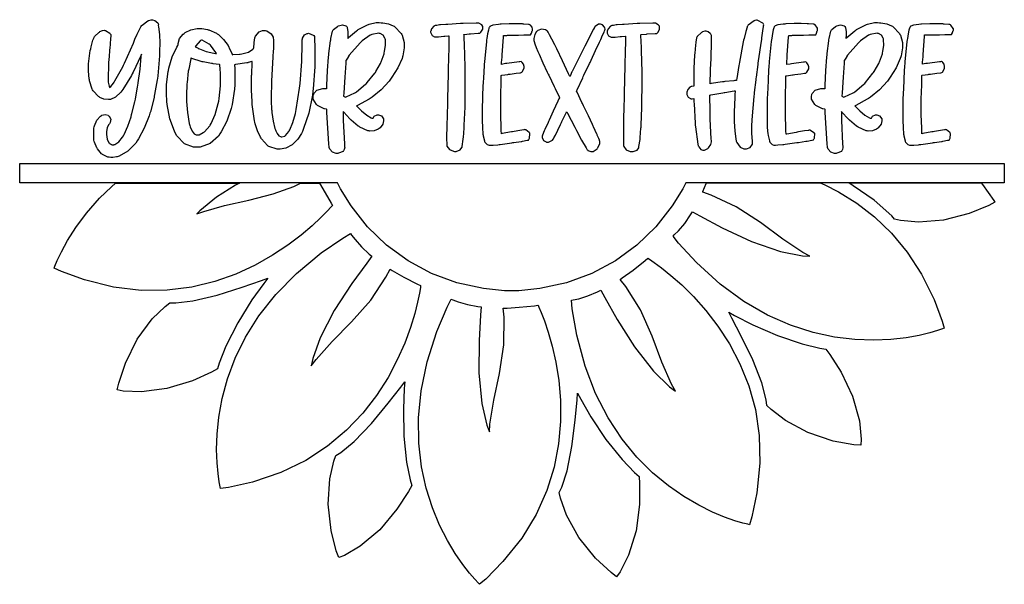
# Model space of a CAD drawing. Extents: x 1.39 to 6.1, y 0.32 to 5.09.
# Tile 1 of 2: x 1.39 to 6.1, y 0.32 to 3.02. Entities that reach past the tile are written whole.
import ezdxf

# ---------------------------------------------------------------- set-up
doc = ezdxf.new("R2010")
doc.units = 0
doc.layers.get('0').update_dxf_attribs({"linetype": 'CONTINUOUS'})

msp = doc.modelspace()

# ---------------------------------------------------------------- linework, layer by layer
at = {"color": 250}
for points in [[(2.05524, 2.99203), (2.05653, 2.98606), (2.06082, 2.94971), (2.0625, 2.90804), (2.0625, 2.8941), (2.0625, 2.8915), (2.06168, 2.88476), (2.06147, 2.88368), (2.06147, 2.8475), (2.05285, 2.75168), (2.05106, 2.73888), (2.04997, 2.73215), (2.03776, 2.66157), (2.03646, 2.65451), (2.03515, 2.64751), (2.01768, 2.57975), (2.01563, 2.57324), (2.01172, 2.56049), (1.98839, 2.50157), (1.96039, 2.44933), (1.95415, 2.43994), (1.94764, 2.42979), (1.91054, 2.39063), (1.86768, 2.36649), (1.85835, 2.36388), (1.85596, 2.36339), (1.83822, 2.36079), (1.83231, 2.36079), (1.82889, 2.36079), (1.82004, 2.3616), (1.81874, 2.36182), (1.81771, 2.36182), (1.81456, 2.36262), (1.78851, 2.37463), (1.78646, 2.37642), (1.78407, 2.37825), (1.76406, 2.40169), (1.76247, 2.40451), (1.76118, 2.4069), (1.74972, 2.43474), (1.74897, 2.43782), (1.74767, 2.44358), (1.74767, 2.50092), (1.74897, 2.50663), (1.75028, 2.51264), (1.76144, 2.53851), (1.77886, 2.55871), (1.78331, 2.56179), (1.78618, 2.56364), (1.80126, 2.56717), (1.81532, 2.56287), (1.81771, 2.56076), (1.82081, 2.55871), (1.82861, 2.54449), (1.82601, 2.52772), (1.82394, 2.52431), (1.82292, 2.52225), (1.82086, 2.52013), (1.81847, 2.51833), (1.81054, 2.5039), (1.80729, 2.48406), (1.80729, 2.47743), (1.80729, 2.47017), (1.81065, 2.44829), (1.81928, 2.4311), (1.82189, 2.4285), (1.82264, 2.428), (1.83122, 2.42275), (1.83231, 2.42219), (1.83306, 2.42199), (1.84244, 2.42199), (1.84375, 2.42219), (1.84765, 2.42301), (1.86692, 2.4349), (1.88514, 2.45763), (1.88857, 2.46386), (1.89219, 2.47065), (1.90944, 2.50987), (1.92524, 2.55583), (1.92811, 2.56597), (1.92964, 2.57118), (1.94347, 2.62771), (1.94476, 2.63368), (1.94607, 2.63971), (1.95649, 2.69883), (1.95731, 2.70454), (1.95964, 2.71838), (1.96886, 2.78342), (1.97444, 2.84332), (1.97499, 2.85449), (1.97185, 2.84694), (1.93539, 2.76882), (1.93126, 2.76074), (1.92736, 2.75319), (1.88536, 2.68554), (1.88124, 2.67953), (1.87625, 2.67279), (1.85157, 2.64893), (1.82682, 2.63813), (1.82189, 2.63786), (1.81689, 2.63764), (1.79465, 2.64019), (1.77599, 2.648), (1.77289, 2.65033), (1.76975, 2.65246), (1.74371, 2.68033), (1.74164, 2.68371), (1.73981, 2.68733), (1.72678, 2.72797), (1.72601, 2.73264), (1.72521, 2.73682), (1.7219, 2.77354), (1.7219, 2.78575), (1.7219, 2.80946), (1.73047, 2.87299), (1.73232, 2.88053), (1.73465, 2.89046), (1.74294, 2.9216), (1.74815, 2.93549), (1.74897, 2.93679), (1.75103, 2.93892), (1.75233, 2.94049), (1.77138, 2.95871), (1.77399, 2.96078), (1.77658, 2.96289), (1.78851, 2.96847), (1.79844, 2.96935), (1.80003, 2.96907), (1.80236, 2.96886), (1.82314, 2.95481), (1.82497, 2.95242), (1.82813, 2.94933), (1.82813, 2.94515), (1.82813, 2.94157), (1.82769, 2.93083), (1.82574, 2.90424), (1.82497, 2.89615), (1.82443, 2.89019), (1.81847, 2.82617), (1.81771, 2.81913), (1.81717, 2.81104), (1.81538, 2.73449), (1.81565, 2.72743), (1.81614, 2.72119), (1.82004, 2.70247), (1.82292, 2.69775), (1.82292, 2.69618), (1.82292, 2.69618), (1.82835, 2.70008), (1.84119, 2.7156), (1.84478, 2.72119), (1.84842, 2.72694), (1.8859, 2.7946), (1.8896, 2.8024), (1.89426, 2.81207), (1.93674, 2.90847), (1.94065, 2.91808), (1.94417, 2.92638), (1.95524, 2.95117), (1.96533, 2.97265), (1.97194, 2.98535), (1.97499, 2.9905), (1.97601, 2.99203), (1.97781, 2.99442), (2.00493, 3.01443), (2.00836, 3.01594), (2.01014, 3.01676), (2.02126, 3.02013), (2.02501, 3.02013), (2.02854, 3.02013), (2.03928, 3.01693), (2.05285, 3.00478), (2.05524, 3.00032), (2.05626, 2.99826), (2.05524, 2.99203)], [(4.91982, 3.01704), (4.91872, 3.01704), (4.91639, 3.01704), (4.91015, 3.01622), (4.9094, 3.01594), (4.90625, 3.01519), (4.87761, 2.99442), (4.875, 2.991), (4.87397, 2.98888), (4.87294, 2.98682), (4.87185, 2.98421), (4.86561, 2.96317), (4.85726, 2.93056), (4.85519, 2.92219), (4.85335, 2.9139), (4.83513, 2.81754), (4.83333, 2.80658), (4.83225, 2.80063), (4.82264, 2.73813), (4.82189, 2.73161), (4.82189, 2.73113), (4.82189, 2.72993), (4.82189, 2.72949), (4.8195, 2.72949), (4.81326, 2.72874), (4.8125, 2.72846), (4.8086, 2.72825), (4.76508, 2.72379), (4.76042, 2.72325), (4.75493, 2.7225), (4.70025, 2.71468), (4.69476, 2.71386), (4.69504, 2.71935), (4.69661, 2.77251), (4.69689, 2.77746), (4.6971, 2.78293), (4.69971, 2.83317), (4.69997, 2.83783), (4.70025, 2.84489), (4.70182, 2.90403), (4.7021, 2.90869), (4.7021, 2.92014), (4.7021, 2.92453), (4.70156, 2.93772), (4.70107, 2.94331), (4.70107, 2.94515), (4.69997, 2.94824), (4.69792, 2.95139), (4.69581, 2.95426), (4.68511, 2.96251), (4.67671, 2.96496), (4.67393, 2.96496), (4.66976, 2.96496), (4.65881, 2.96158), (4.65728, 2.96078), (4.65625, 2.96078), (4.65338, 2.95925), (4.63331, 2.93994), (4.63226, 2.93782), (4.63124, 2.93576), (4.63043, 2.93294), (4.62668, 2.91194), (4.62343, 2.88108), (4.62294, 2.87326), (4.62213, 2.866), (4.61914, 2.82443), (4.61774, 2.78142), (4.61774, 2.76704), (4.61746, 2.76183), (4.61664, 2.71653), (4.61664, 2.70139), (4.61561, 2.70117), (4.60732, 2.70036), (4.60732, 2.70036), (4.60417, 2.70036), (4.60101, 2.69824), (4.59842, 2.69672), (4.58865, 2.68614), (4.58356, 2.67301), (4.58333, 2.67014), (4.58333, 2.66596), (4.58333, 2.66162), (4.58968, 2.64854), (4.60075, 2.64231), (4.60314, 2.64204), (4.60732, 2.64204), (4.60992, 2.64204), (4.61664, 2.64285), (4.61774, 2.64307), (4.61774, 2.62744), (4.61794, 2.61811), (4.62315, 2.52507), (4.62397, 2.51594), (4.62472, 2.50683), (4.63699, 2.42432), (4.63857, 2.41699), (4.6396, 2.41493), (4.64111, 2.41103), (4.65088, 2.39958), (4.66015, 2.3954), (4.66146, 2.39513), (4.66351, 2.39513), (4.66846, 2.39513), (4.68147, 2.40196), (4.68332, 2.40349), (4.68696, 2.40662), (4.69764, 2.42236), (4.70107, 2.43479), (4.70107, 2.43892), (4.70107, 2.43994), (4.69997, 2.45063), (4.69476, 2.54422), (4.69476, 2.57536), (4.69476, 2.59619), (4.69374, 2.64307), (4.69374, 2.65869), (4.69917, 2.65978), (4.75543, 2.67014), (4.76144, 2.67117), (4.76611, 2.67199), (4.81039, 2.67904), (4.81456, 2.67953), (4.81429, 2.67774), (4.81353, 2.66189), (4.81353, 2.65657), (4.81272, 2.648), (4.80935, 2.57867), (4.80935, 2.55556), (4.80935, 2.54096), (4.80963, 2.53162), (4.81261, 2.48747), (4.81819, 2.44803), (4.81976, 2.44097), (4.81976, 2.43892), (4.82238, 2.43192), (4.83892, 2.41054), (4.85699, 2.40272), (4.8604, 2.40246), (4.86458, 2.40246), (4.86897, 2.40218), (4.88667, 2.40881), (4.89708, 2.42432), (4.89789, 2.4285), (4.89789, 2.43261), (4.89708, 2.43864), (4.89492, 2.47538), (4.89529, 2.5204), (4.89583, 2.53054), (4.89632, 2.54124), (4.90597, 2.65321), (4.90728, 2.66493), (4.90776, 2.67122), (4.91482, 2.73292), (4.91564, 2.73888), (4.91639, 2.74517), (4.92421, 2.80583), (4.92503, 2.81179), (4.92654, 2.82275), (4.94038, 2.91732), (4.94168, 2.92535), (4.94299, 2.93371), (4.94792, 2.96625), (4.95079, 2.98731), (4.95107, 2.9899), (4.9521, 2.99621), (4.94894, 3.00142), (4.94683, 3.00353), (4.92264, 3.01676), (4.91982, 3.01704)], [(2.80414, 2.80556), (2.80387, 2.79438), (2.79611, 2.68842), (2.79482, 2.6785), (2.79243, 2.6595), (2.77522, 2.57319), (2.75076, 2.49881), (2.74479, 2.48579), (2.74029, 2.47607), (2.72293, 2.44874), (2.69646, 2.42199), (2.66553, 2.40582), (2.639, 2.40033), (2.63021, 2.40033), (2.62918, 2.40033), (2.62472, 2.40061), (2.58464, 2.4126), (2.58128, 2.41493), (2.57785, 2.41732), (2.54921, 2.44954), (2.54688, 2.45344), (2.54372, 2.45844), (2.53033, 2.48757), (2.51947, 2.52197), (2.51768, 2.52951), (2.51611, 2.53683), (2.50493, 2.61496), (2.50418, 2.62326), (2.5039, 2.62847), (2.50125, 2.6824), (2.50103, 2.68782), (2.50103, 2.70557), (2.50103, 2.71729), (2.50179, 2.74854), (2.50206, 2.75244), (2.50233, 2.75846), (2.50493, 2.81472), (2.50521, 2.82015), (2.50364, 2.81967), (2.48617, 2.81446), (2.48438, 2.81392), (2.47917, 2.81287), (2.42524, 2.80507), (2.41982, 2.80453), (2.42003, 2.80274), (2.42188, 2.78771), (2.42188, 2.78267), (2.42236, 2.77539), (2.42133, 2.70167), (2.42085, 2.69413), (2.42031, 2.68685), (2.40881, 2.61469), (2.40728, 2.60764), (2.40414, 2.59463), (2.38368, 2.535), (2.3565, 2.48264), (2.34999, 2.47325), (2.34293, 2.46338), (2.30296, 2.42785), (2.25624, 2.41054), (2.24582, 2.40972), (2.23753, 2.40972), (2.22347, 2.40972), (2.18138, 2.42617), (2.14453, 2.46446), (2.13857, 2.47538), (2.13282, 2.48606), (2.11062, 2.54606), (2.09793, 2.61393), (2.0969, 2.62847), (2.09663, 2.63217), (2.09478, 2.66303), (2.09478, 2.67329), (2.09478, 2.70344), (2.09526, 2.70975), (2.10308, 2.77149), (2.10417, 2.77746), (2.1065, 2.7889), (2.12224, 2.84164), (2.14378, 2.88867), (2.14899, 2.89725), (2.15104, 2.90033), (2.15076, 2.90554), (2.15767, 2.92979), (2.17443, 2.9509), (2.17914, 2.95454), (2.18408, 2.95817), (2.21132, 2.97108), (2.24219, 2.97721), (2.24897, 2.97743), (2.25418, 2.97743), (2.26406, 2.97743), (2.29031, 2.97304), (2.29372, 2.97222), (2.29736, 2.97146), (2.3341, 2.95481), (2.33751, 2.95242), (2.34293, 2.94879), (2.36794, 2.92572), (2.38986, 2.89594), (2.39378, 2.88889), (2.39529, 2.88607), (2.40831, 2.85585), (2.4094, 2.85243), (2.41249, 2.85271), (2.4445, 2.85531), (2.44792, 2.85558), (2.45546, 2.85661), (2.48671, 2.86546), (2.50857, 2.87853), (2.51144, 2.88163), (2.51193, 2.88683), (2.51639, 2.92671), (2.51665, 2.92953), (2.51768, 2.93371), (2.52078, 2.94075), (2.53851, 2.96143), (2.55414, 2.96804), (2.55935, 2.96804), (2.56874, 2.96804), (2.57497, 2.96653), (2.59554, 2.95269), (2.60465, 2.93576), (2.60519, 2.93261), (2.60568, 2.9311), (2.6065, 2.92567), (2.60704, 2.91206), (2.60633, 2.88872), (2.60476, 2.86149), (2.60417, 2.85243), (2.60335, 2.84201), (2.59711, 2.72564), (2.5969, 2.71283), (2.59663, 2.70742), (2.59581, 2.66233), (2.59581, 2.64725), (2.59581, 2.63163), (2.59765, 2.58968), (2.59793, 2.58475), (2.59868, 2.57563), (2.60439, 2.53461), (2.61322, 2.49935), (2.61561, 2.49306), (2.61719, 2.48833), (2.62397, 2.47472), (2.63254, 2.46468), (2.63992, 2.46056), (2.64356, 2.45975), (2.64481, 2.45975), (2.64632, 2.45947), (2.66092, 2.46283), (2.66249, 2.46386), (2.66401, 2.46517), (2.68072, 2.48525), (2.68229, 2.48785), (2.68539, 2.4936), (2.69943, 2.52838), (2.71143, 2.57096), (2.71354, 2.58057), (2.7156, 2.5905), (2.73122, 2.69303), (2.73232, 2.70344), (2.73361, 2.71442), (2.74137, 2.82042), (2.74164, 2.83057), (2.74214, 2.8405), (2.74349, 2.88357), (2.74376, 2.91336), (2.74376, 2.92329), (2.74376, 2.92535), (2.74479, 2.9274), (2.7461, 2.9324), (2.75569, 2.94764), (2.76742, 2.95404), (2.76981, 2.95454), (2.77083, 2.95454), (2.77365, 2.95481), (2.7971, 2.94596), (2.79893, 2.94413), (2.80311, 2.93994), (2.80311, 2.93371), (2.80333, 2.92876), (2.80414, 2.88792), (2.80414, 2.87429), (2.80442, 2.86908), (2.80414, 2.82146), (2.80414, 2.80556)], [(3.21978, 2.94933), (3.22185, 2.94569), (3.23232, 2.91092), (3.23232, 2.89931), (3.23232, 2.88525), (3.22526, 2.84776), (3.22396, 2.84304), (3.22136, 2.83447), (3.20156, 2.79025), (3.17339, 2.7449), (3.16667, 2.73579), (3.15961, 2.72667), (3.12121, 2.68517), (3.07807, 2.64936), (3.06874, 2.64307), (3.06353, 2.63943), (3.00857, 2.61003), (3.00315, 2.60764), (3.00493, 2.60613), (3.02132, 2.59044), (3.02289, 2.58886), (3.0281, 2.58365), (3.05231, 2.56326), (3.0734, 2.55063), (3.0771, 2.54932), (3.07758, 2.5491), (3.08111, 2.54829), (3.08231, 2.54829), (3.08279, 2.54958), (3.08876, 2.55821), (3.10206, 2.56472), (3.10622, 2.56494), (3.10883, 2.56521), (3.1225, 2.56028), (3.13254, 2.54492), (3.13336, 2.53993), (3.13336, 2.5389), (3.13357, 2.53629), (3.12978, 2.52067), (3.1161, 2.50299), (3.11143, 2.49929), (3.10781, 2.49669), (3.08826, 2.48893), (3.06765, 2.48736), (3.06353, 2.48785), (3.0625, 2.48785), (3.05832, 2.48893), (3.01926, 2.50608), (3.01563, 2.50868), (3.01221, 2.51129), (2.97835, 2.53999), (2.97499, 2.54308), (2.97185, 2.54622), (2.94243, 2.57747), (2.93956, 2.58057), (2.93956, 2.53842), (2.94558, 2.42589), (2.94689, 2.41178), (2.9471, 2.40918), (2.94532, 2.39903), (2.9414, 2.39204), (2.94065, 2.39094), (2.93935, 2.38943), (2.91743, 2.38081), (2.91461, 2.38053), (2.91249, 2.38053), (2.90668, 2.38053), (2.88932, 2.38667), (2.87576, 2.40061), (2.87397, 2.40451), (2.87294, 2.40657), (2.87294, 2.40972), (2.87136, 2.42535), (2.86171, 2.57644), (2.86143, 2.59099), (2.8604, 2.59125), (2.84999, 2.59386), (2.84896, 2.59407), (2.84526, 2.59538), (2.81771, 2.60921), (2.81565, 2.61079), (2.81222, 2.61367), (2.79585, 2.63965), (2.79585, 2.64828), (2.79585, 2.65196), (2.79839, 2.66157), (2.79893, 2.66288), (2.79893, 2.6639), (2.80024, 2.66704), (2.8144, 2.68213), (2.84185, 2.69097), (2.85101, 2.69097), (2.85363, 2.69097), (2.86062, 2.69021), (2.86143, 2.68994), (2.86171, 2.70557), (2.86458, 2.77735), (2.86951, 2.84022), (2.87082, 2.8514), (2.87158, 2.85846), (2.87939, 2.91938), (2.88021, 2.92432), (2.88097, 2.92931), (2.88954, 2.96571), (2.89063, 2.96804), (2.89268, 2.97119), (2.89372, 2.9725), (2.912, 2.98736), (2.91461, 2.98888), (2.91797, 2.99126), (2.93604, 2.99593), (2.95258, 2.99126), (2.95518, 2.98888), (2.95731, 2.98682), (2.95833, 2.98367), (2.9591, 2.98215), (2.96251, 2.96224), (2.96251, 2.95557), (2.96251, 2.9509), (2.96169, 2.93864), (2.96149, 2.93679), (2.96149, 2.93528), (2.96149, 2.93175), (2.96149, 2.93056), (2.96485, 2.93425), (3.0039, 2.96729), (3.00836, 2.97017), (3.01226, 2.97304), (3.05572, 2.99571), (3.06044, 2.99724), (3.06435, 2.99881), (3.0981, 3.00663), (3.10938, 3.00663), (3.11274, 3.00663), (3.12164, 3.00581), (3.12294, 3.00553), (3.1289, 3.00504), (3.15619, 3), (3.17942, 2.99126), (3.18332, 2.98888), (3.18722, 2.98606), (3.21767, 2.95324), (3.21978, 2.94933)], [(3.60835, 2.98579), (3.60807, 2.98708), (3.6026, 2.99582), (3.58876, 3.00299), (3.58436, 3.00347), (3.58231, 3.00347), (3.57656, 3.00325), (3.51406, 3.00168), (3.50726, 3.00142), (3.50049, 3.00114), (3.43983, 2.99778), (3.43435, 2.99724), (3.43147, 2.99701), (3.40543, 2.99539), (3.4031, 2.99511), (3.40099, 2.9949), (3.38775, 2.99306), (3.38336, 2.99306), (3.38021, 2.99306), (3.37706, 2.991), (3.37343, 2.98893), (3.36262, 2.97706), (3.35856, 2.96571), (3.35835, 2.96386), (3.35835, 2.95975), (3.35856, 2.95665), (3.36496, 2.9445), (3.37706, 2.9381), (3.38021, 2.93782), (3.38542, 2.93782), (3.39529, 2.93782), (3.42057, 2.94049), (3.42503, 2.94097), (3.42654, 2.94125), (3.44401, 2.94282), (3.44586, 2.94303), (3.44558, 2.93967), (3.44476, 2.90707), (3.44476, 2.89615), (3.4445, 2.88758), (3.44189, 2.78526), (3.44168, 2.77328), (3.4414, 2.76133), (3.43875, 2.64225), (3.43853, 2.63053), (3.43826, 2.6186), (3.43565, 2.51107), (3.43544, 2.50142), (3.43517, 2.49778), (3.43435, 2.47081), (3.43435, 2.46181), (3.43435, 2.45167), (3.43517, 2.42356), (3.43544, 2.42117), (3.43544, 2.41911), (3.43647, 2.41471), (3.44775, 2.39828), (3.4669, 2.39019), (3.4719, 2.38992), (3.47396, 2.38992), (3.48036, 2.38992), (3.49972, 2.39714), (3.50782, 2.40793), (3.50836, 2.40972), (3.50836, 2.41075), (3.50885, 2.41363), (3.51406, 2.44829), (3.5146, 2.45242), (3.51508, 2.4566), (3.5185, 2.50168), (3.51878, 2.50663), (3.51926, 2.51574), (3.52289, 2.60107), (3.52289, 2.6295), (3.52317, 2.63683), (3.52399, 2.69624), (3.52399, 2.71599), (3.52399, 2.76074), (3.52371, 2.77171), (3.52132, 2.87169), (3.52083, 2.88053), (3.52056, 2.88786), (3.51796, 2.94515), (3.51768, 2.94933), (3.52001, 2.9496), (3.54269, 2.95221), (3.54482, 2.95242), (3.54872, 2.95269), (3.58589, 2.95535), (3.58957, 2.95557), (3.59375, 2.95557), (3.5969, 2.95865), (3.59868, 2.95996), (3.60732, 2.97461), (3.60732, 2.97949), (3.60781, 2.97976), (3.60835, 2.98432), (3.60835, 2.98579)], [(3.83333, 2.99511), (3.83018, 2.99724), (3.8271, 2.99724), (3.82601, 2.9975), (3.80339, 2.99908), (3.80003, 2.99929), (3.79688, 2.99957), (3.76796, 3.00032), (3.75836, 3.00032), (3.74897, 3.00032), (3.73438, 3.00032), (3.69532, 2.99854), (3.69065, 2.99826), (3.68257, 2.99778), (3.65647, 2.99425), (3.64399, 2.98915), (3.64268, 2.98785), (3.64063, 2.98682), (3.6396, 2.98469), (3.63883, 2.98351), (3.63715, 2.97965), (3.63433, 2.97006), (3.63075, 2.95236), (3.62711, 2.93056), (3.62603, 2.92329), (3.62494, 2.91521), (3.61535, 2.81858), (3.61458, 2.80761), (3.61404, 2.80165), (3.61062, 2.73996), (3.6104, 2.73367), (3.60986, 2.72715), (3.6065, 2.66288), (3.60622, 2.65657), (3.60596, 2.64903), (3.60519, 2.59065), (3.60519, 2.57118), (3.60519, 2.54932), (3.60519, 2.53788), (3.60607, 2.50347), (3.60856, 2.47222), (3.60938, 2.46701), (3.60986, 2.46419), (3.61583, 2.43994), (3.61664, 2.43782), (3.61822, 2.43371), (3.62864, 2.42225), (3.63758, 2.41911), (3.64063, 2.41911), (3.64475, 2.41911), (3.65712, 2.41992), (3.67969, 2.42171), (3.68544, 2.42219), (3.69086, 2.42301), (3.74658, 2.43083), (3.75206, 2.43158), (3.75597, 2.43213), (3.79058, 2.43733), (3.79372, 2.43782), (3.79682, 2.43838), (3.81928, 2.44282), (3.82086, 2.44303), (3.8271, 2.44413), (3.83018, 2.45036), (3.83149, 2.45247), (3.83306, 2.47433), (3.83231, 2.4764), (3.83128, 2.47846), (3.83018, 2.48031), (3.81429, 2.49257), (3.8125, 2.49306), (3.80935, 2.49408), (3.80626, 2.49306), (3.80387, 2.49257), (3.7851, 2.48958), (3.757, 2.48497), (3.75, 2.48367), (3.74479, 2.48292), (3.70053, 2.4751), (3.69689, 2.47428), (3.69689, 2.47428), (3.69586, 2.4899), (3.69586, 2.49511), (3.69558, 2.50114), (3.69374, 2.56619), (3.69374, 2.58783), (3.69374, 2.65451), (3.69396, 2.66026), (3.69558, 2.72119), (3.69586, 2.72743), (3.69586, 2.73394), (3.69586, 2.74858), (3.69586, 2.75347), (3.69846, 2.75401), (3.72706, 2.75819), (3.73019, 2.75868), (3.73801, 2.75976), (3.76779, 2.76351), (3.78564, 2.76574), (3.78749, 2.76594), (3.79167, 2.76704), (3.79482, 2.7691), (3.79633, 2.7704), (3.80524, 2.78743), (3.80524, 2.79308), (3.80524, 2.79514), (3.80496, 2.79671), (3.80231, 2.80647), (3.7966, 2.81569), (3.79482, 2.817), (3.79064, 2.82015), (3.78543, 2.81913), (3.78097, 2.81862), (3.7226, 2.81082), (3.7156, 2.80974), (3.69792, 2.80556), (3.69792, 2.81494), (3.69971, 2.83996), (3.69997, 2.84304), (3.70047, 2.85194), (3.70649, 2.93713), (3.70731, 2.94515), (3.71094, 2.94515), (3.71913, 2.94515), (3.7219, 2.94515), (3.72553, 2.94542), (3.75792, 2.94618), (3.76878, 2.94618), (3.7781, 2.94618), (3.80365, 2.947), (3.80626, 2.94721), (3.83649, 2.94721), (3.8406, 2.95557), (3.84088, 2.95611), (3.84424, 2.96653), (3.84478, 2.96804), (3.84478, 2.97428), (3.845, 2.97538), (3.84369, 2.98394), (3.83615, 2.9936), (3.83333, 2.99511)], [(4.16769, 2.99929), (4.1614, 2.99929), (4.14447, 2.98708), (4.14268, 2.98469), (4.14165, 2.98264), (4.13775, 2.97538), (4.095, 2.89279), (4.0906, 2.88368), (4.08615, 2.87457), (4.0401, 2.78162), (4.03543, 2.77225), (4.03435, 2.77018), (4.02501, 2.75037), (4.02399, 2.74826), (4.01768, 2.76156), (3.98856, 2.82394), (3.96149, 2.88053), (3.95628, 2.89094), (3.95193, 2.89979), (3.93858, 2.92617), (3.92692, 2.94803), (3.91976, 2.96012), (3.91667, 2.96468), (3.91564, 2.96599), (3.91461, 2.96804), (3.91249, 2.96907), (3.90831, 2.97146), (3.88813, 2.97526), (3.87056, 2.9681), (3.86774, 2.96496), (3.86535, 2.96289), (3.85678, 2.94879), (3.85232, 2.93056), (3.85211, 2.92638), (3.85211, 2.92219), (3.85232, 2.92068), (3.85357, 2.91585), (3.85715, 2.90494), (3.86367, 2.88753), (3.87131, 2.86822), (3.87397, 2.86182), (3.87706, 2.85454), (3.8954, 2.81429), (3.91639, 2.76938), (3.92085, 2.75971), (3.92344, 2.7545), (3.94949, 2.6996), (3.9521, 2.69413), (3.95389, 2.69021), (3.97287, 2.65115), (3.97499, 2.64725), (3.97472, 2.64675), (3.97211, 2.6415), (3.9719, 2.64094), (3.9669, 2.63032), (3.9445, 2.58176), (3.92524, 2.53999), (3.92188, 2.53267), (3.92003, 2.52875), (3.9044, 2.49388), (3.9031, 2.491), (3.90181, 2.48813), (3.89318, 2.46756), (3.89268, 2.46599), (3.89165, 2.46386), (3.89165, 2.46078), (3.89165, 2.456), (3.89854, 2.44151), (3.9101, 2.435), (3.91249, 2.43474), (3.91564, 2.43474), (3.92188, 2.43474), (3.93853, 2.44254), (3.94065, 2.44413), (3.94476, 2.44824), (3.94553, 2.44954), (3.94814, 2.45437), (3.95481, 2.46729), (3.96631, 2.49078), (3.97987, 2.51904), (3.98438, 2.52849), (3.98617, 2.53267), (4.007, 2.57514), (4.00939, 2.57954), (4.01303, 2.57275), (4.04764, 2.50581), (4.05106, 2.49929), (4.05626, 2.48915), (4.08046, 2.44396), (4.10151, 2.40662), (4.10519, 2.40033), (4.10732, 2.39725), (4.10938, 2.39513), (4.11068, 2.3941), (4.12375, 2.38889), (4.12815, 2.38889), (4.13514, 2.38889), (4.15414, 2.40192), (4.15625, 2.40451), (4.15804, 2.4069), (4.16769, 2.42703), (4.16769, 2.43371), (4.16769, 2.43761), (4.1651, 2.44803), (4.16461, 2.44933), (4.16351, 2.45036), (4.16297, 2.45117), (4.15522, 2.46783), (4.15419, 2.47017), (4.15289, 2.47304), (4.13721, 2.50683), (4.13542, 2.51074), (4.132, 2.51807), (4.11257, 2.5599), (4.08957, 2.60846), (4.08436, 2.61908), (4.08197, 2.62408), (4.0586, 2.67356), (4.05626, 2.6785), (4.05886, 2.68425), (4.08594, 2.74257), (4.08854, 2.74826), (4.09136, 2.75401), (4.11822, 2.81054), (4.12082, 2.81597), (4.12549, 2.82617), (4.14714, 2.87267), (4.16558, 2.91237), (4.16872, 2.91911), (4.17182, 2.92563), (4.18093, 2.94526), (4.18761, 2.96029), (4.19054, 2.96744), (4.1914, 2.96967), (4.19168, 2.97017), (4.19374, 2.97538), (4.19168, 2.98058), (4.19011, 2.98475), (4.17969, 2.99621), (4.17068, 2.99929), (4.16769, 2.99929)], [(4.42914, 3.00347), (4.42708, 3.00347), (4.42133, 3.00325), (4.35883, 3.00168), (4.35211, 3.00142), (4.34532, 3.00114), (4.28461, 2.99778), (4.27919, 2.99724), (4.27632, 2.99701), (4.25028, 2.99539), (4.24794, 2.99511), (4.24582, 2.9949), (4.23253, 2.99306), (4.22814, 2.99306), (4.22499, 2.99306), (4.2219, 2.991), (4.21847, 2.98893), (4.20779, 2.97706), (4.20335, 2.96571), (4.20313, 2.96386), (4.20313, 2.95865), (4.20335, 2.95557), (4.20975, 2.94347), (4.22185, 2.93707), (4.22499, 2.93679), (4.23019, 2.93679), (4.24007, 2.93679), (4.26535, 2.93946), (4.26981, 2.93994), (4.27132, 2.94021), (4.28879, 2.94179), (4.29064, 2.942), (4.29036, 2.93864), (4.28961, 2.90603), (4.28961, 2.89513), (4.28933, 2.88656), (4.28668, 2.78424), (4.28646, 2.77225), (4.28618, 2.76025), (4.28358, 2.64122), (4.28331, 2.6295), (4.28304, 2.61757), (4.28125, 2.52968), (4.28125, 2.50032), (4.28097, 2.49669), (4.28022, 2.46978), (4.28022, 2.46078), (4.28022, 2.45063), (4.28097, 2.42253), (4.28125, 2.42014), (4.28125, 2.41808), (4.28228, 2.41368), (4.29362, 2.39725), (4.31272, 2.38917), (4.31771, 2.38889), (4.31976, 2.38889), (4.32617, 2.38889), (4.34554, 2.39606), (4.35363, 2.4069), (4.35417, 2.40869), (4.35417, 2.40972), (4.35465, 2.4126), (4.35986, 2.44726), (4.3604, 2.45139), (4.36089, 2.45557), (4.36431, 2.5006), (4.36458, 2.50553), (4.36507, 2.51465), (4.36876, 2.60004), (4.36876, 2.62847), (4.36897, 2.63579), (4.36979, 2.69521), (4.36979, 2.71496), (4.36979, 2.75971), (4.36951, 2.77067), (4.36714, 2.87067), (4.36664, 2.8795), (4.36638, 2.88683), (4.36376, 2.94413), (4.36356, 2.94824), (4.36589, 2.94851), (4.38851, 2.95117), (4.39063, 2.95139), (4.39453, 2.95167), (4.43175, 2.95426), (4.43544, 2.95454), (4.43956, 2.95454), (4.44271, 2.95763), (4.4445, 2.95893), (4.45313, 2.97358), (4.45313, 2.97846), (4.45313, 2.97846), (4.45231, 2.98606), (4.4521, 2.98682), (4.4521, 2.98904), (4.44726, 2.99556), (4.43354, 3.00299), (4.42914, 3.00347)], [(5.19271, 2.4764), (5.19162, 2.47825), (5.17572, 2.4905), (5.17393, 2.491), (5.17085, 2.49203), (5.16769, 2.491), (5.16531, 2.4905), (5.1466, 2.48747), (5.11843, 2.48292), (5.11143, 2.48161), (5.10622, 2.48085), (5.06196, 2.47304), (5.05832, 2.47222), (5.05832, 2.47222), (5.05729, 2.48785), (5.05729, 2.49306), (5.05701, 2.49908), (5.05524, 2.56413), (5.05524, 2.58578), (5.05524, 2.65246), (5.05544, 2.65821), (5.05701, 2.71912), (5.05729, 2.72538), (5.05729, 2.73188), (5.05729, 2.74653), (5.05729, 2.75142), (5.0599, 2.75196), (5.08854, 2.75612), (5.09169, 2.75663), (5.0995, 2.75765), (5.12929, 2.76144), (5.14714, 2.76367), (5.14899, 2.76389), (5.1531, 2.76492), (5.15625, 2.76704), (5.15776, 2.76833), (5.16667, 2.78532), (5.16667, 2.79096), (5.16667, 2.79308), (5.16639, 2.79465), (5.16379, 2.80442), (5.15804, 2.81364), (5.15625, 2.81494), (5.15207, 2.81803), (5.14686, 2.817), (5.14242, 2.81651), (5.0841, 2.80871), (5.0771, 2.80761), (5.06147, 2.80556), (5.06147, 2.81494), (5.06326, 2.83996), (5.06353, 2.84304), (5.06401, 2.85194), (5.07004, 2.93713), (5.07086, 2.94515), (5.07449, 2.94515), (5.08263, 2.94515), (5.08539, 2.94515), (5.08903, 2.94542), (5.12142, 2.94618), (5.13226, 2.94618), (5.14165, 2.94618), (5.16721, 2.947), (5.16982, 2.94721), (5.19997, 2.94721), (5.20415, 2.95557), (5.20437, 2.95611), (5.20779, 2.96625), (5.20833, 2.96804), (5.20833, 2.97428), (5.20833, 2.97976), (5.19792, 2.9949), (5.19586, 2.99621), (5.19271, 2.99826), (5.18956, 2.99826), (5.18853, 2.99854), (5.16585, 3.00011), (5.16249, 3.00032), (5.15935, 3.0006), (5.13043, 3.00142), (5.12082, 3.00142), (5.11143, 3.00142), (5.09685, 3.00142), (5.05778, 2.99957), (5.05311, 2.99929), (5.04503, 2.99881), (5.01899, 2.99528), (5.00651, 2.99018), (5.00521, 2.98888), (5.00315, 2.98785), (5.00206, 2.98579), (5.00136, 2.9846), (4.99962, 2.98074), (4.99685, 2.97108), (4.99328, 2.95344), (4.98964, 2.93164), (4.98856, 2.92432), (4.98747, 2.91629), (4.97786, 2.81967), (4.97711, 2.80871), (4.97657, 2.80274), (4.97314, 2.741), (4.97293, 2.73469), (4.97239, 2.72819), (4.96897, 2.6639), (4.96875, 2.65767), (4.96847, 2.65013), (4.96772, 2.59169), (4.96772, 2.57221), (4.96772, 2.55035), (4.96772, 2.5389), (4.96858, 2.50456), (4.97108, 2.47325), (4.9719, 2.46804), (4.97239, 2.46522), (4.97835, 2.44075), (4.97917, 2.43892), (4.98068, 2.43474), (4.9911, 2.42329), (5.00011, 2.42014), (5.00315, 2.42014), (5.00726, 2.42014), (5.01964, 2.42096), (5.04215, 2.42279), (5.0479, 2.42329), (5.05333, 2.4241), (5.1091, 2.43186), (5.11458, 2.43261), (5.11849, 2.43317), (5.1531, 2.43842), (5.15625, 2.43892), (5.15935, 2.43946), (5.18175, 2.44385), (5.18332, 2.44413), (5.18956, 2.44515), (5.19271, 2.45139), (5.19401, 2.4535), (5.19553, 2.47538), (5.19476, 2.47743), (5.19271, 2.4764)], [(5.60314, 2.94933), (5.60519, 2.94596), (5.61561, 2.91097), (5.61561, 2.89931), (5.61561, 2.88525), (5.60861, 2.84776), (5.60732, 2.84304), (5.60471, 2.83447), (5.5849, 2.79025), (5.55675, 2.7449), (5.55003, 2.73579), (5.54297, 2.72667), (5.50456, 2.68517), (5.46143, 2.64936), (5.4521, 2.64307), (5.44689, 2.63943), (5.39187, 2.61003), (5.38644, 2.60764), (5.38824, 2.60613), (5.40468, 2.59044), (5.40625, 2.58886), (5.41146, 2.58365), (5.43565, 2.56326), (5.45676, 2.55063), (5.46039, 2.54932), (5.46089, 2.5491), (5.46442, 2.54829), (5.4656, 2.54829), (5.4661, 2.54958), (5.47211, 2.55821), (5.4854, 2.56472), (5.48958, 2.56494), (5.49219, 2.56521), (5.50586, 2.56028), (5.51585, 2.54492), (5.51665, 2.53993), (5.51665, 2.5389), (5.51687, 2.53629), (5.51313, 2.52067), (5.49946, 2.50299), (5.49479, 2.49929), (5.4911, 2.49669), (5.47157, 2.48893), (5.45101, 2.48736), (5.44689, 2.48785), (5.44586, 2.48785), (5.44168, 2.48893), (5.40261, 2.50608), (5.39899, 2.50868), (5.39556, 2.51129), (5.36171, 2.53999), (5.35835, 2.54308), (5.35519, 2.54622), (5.32574, 2.57747), (5.32292, 2.58057), (5.32292, 2.53842), (5.32889, 2.42589), (5.33018, 2.41178), (5.33046, 2.40918), (5.32861, 2.39903), (5.32471, 2.39204), (5.32394, 2.39094), (5.32264, 2.38943), (5.30072, 2.38081), (5.2979, 2.38053), (5.29585, 2.38053), (5.29004, 2.38053), (5.27263, 2.38667), (5.25906, 2.40061), (5.25726, 2.40451), (5.25624, 2.40657), (5.25624, 2.40972), (5.25467, 2.42535), (5.24501, 2.57644), (5.24479, 2.59099), (5.24371, 2.59125), (5.23335, 2.59386), (5.23232, 2.59407), (5.22863, 2.59538), (5.20101, 2.60921), (5.19894, 2.61079), (5.19553, 2.61367), (5.17914, 2.63965), (5.17914, 2.64828), (5.17914, 2.65196), (5.18175, 2.66157), (5.18229, 2.66288), (5.18229, 2.6639), (5.1836, 2.66704), (5.19775, 2.68213), (5.22521, 2.69097), (5.23438, 2.69097), (5.23699, 2.69097), (5.24397, 2.69021), (5.24479, 2.68994), (5.24501, 2.70557), (5.24789, 2.77735), (5.25288, 2.84022), (5.25418, 2.8514), (5.25493, 2.85846), (5.26275, 2.91938), (5.26357, 2.92432), (5.26432, 2.92931), (5.27289, 2.96571), (5.27399, 2.96804), (5.27604, 2.97119), (5.27707, 2.9725), (5.29531, 2.98736), (5.2979, 2.98888), (5.30126, 2.99126), (5.31939, 2.99593), (5.33594, 2.99126), (5.33854, 2.98888), (5.3406, 2.98682), (5.34169, 2.98367), (5.34244, 2.98215), (5.34581, 2.96224), (5.34581, 2.95557), (5.34581, 2.9509), (5.345, 2.93864), (5.34478, 2.93679), (5.34478, 2.93528), (5.34478, 2.93175), (5.34478, 2.93056), (5.34814, 2.93425), (5.38721, 2.96729), (5.39165, 2.97017), (5.39556, 2.97304), (5.43901, 2.99571), (5.44374, 2.99724), (5.44738, 2.99881), (5.48139, 3.00663), (5.49274, 3.00663), (5.4961, 3.00663), (5.50493, 3.00581), (5.50624, 3.00553), (5.51221, 3.00504), (5.53956, 3), (5.56278, 2.99126), (5.56668, 2.98888), (5.57058, 2.98606), (5.60101, 2.95324), (5.60314, 2.94933)], [(5.84478, 2.99511), (5.84169, 2.99724), (5.83854, 2.99724), (5.83746, 2.9975), (5.81483, 2.99908), (5.81147, 2.99929), (5.80832, 2.99957), (5.7794, 3.00032), (5.76981, 3.00032), (5.76042, 3.00032), (5.74582, 3.00032), (5.70676, 2.99854), (5.7021, 2.99826), (5.69401, 2.99778), (5.66797, 2.99425), (5.65549, 2.98915), (5.65419, 2.98785), (5.65207, 2.98682), (5.65104, 2.98469), (5.65028, 2.98351), (5.6486, 2.97965), (5.64578, 2.97006), (5.64219, 2.95236), (5.63857, 2.93056), (5.63747, 2.92329), (5.63644, 2.91521), (5.62679, 2.81858), (5.62603, 2.80761), (5.62549, 2.80165), (5.62213, 2.73996), (5.62185, 2.73367), (5.62131, 2.72715), (5.61794, 2.66288), (5.61774, 2.65657), (5.61746, 2.64903), (5.61664, 2.59065), (5.61664, 2.57118), (5.61664, 2.54932), (5.61664, 2.53788), (5.61757, 2.50347), (5.62001, 2.47222), (5.62082, 2.46701), (5.62131, 2.46419), (5.62733, 2.43967), (5.62815, 2.43782), (5.62967, 2.43371), (5.64008, 2.42225), (5.64903, 2.41911), (5.65207, 2.41911), (5.65619, 2.41911), (5.66862, 2.41992), (5.69114, 2.42171), (5.69689, 2.42219), (5.70231, 2.42301), (5.75808, 2.43083), (5.76357, 2.43158), (5.76747, 2.43213), (5.80208, 2.43733), (5.80524, 2.43782), (5.80832, 2.43838), (5.83074, 2.44282), (5.83231, 2.44303), (5.83854, 2.44413), (5.84169, 2.45036), (5.84299, 2.45247), (5.84451, 2.47433), (5.84375, 2.4764), (5.84272, 2.47846), (5.84164, 2.48031), (5.82574, 2.49257), (5.82394, 2.49306), (5.82086, 2.49408), (5.81771, 2.49306), (5.81532, 2.49257), (5.7966, 2.48958), (5.76844, 2.48497), (5.76144, 2.48367), (5.75624, 2.48292), (5.71197, 2.4751), (5.70833, 2.47428), (5.70833, 2.47428), (5.70731, 2.4899), (5.70731, 2.49511), (5.70703, 2.50114), (5.70518, 2.56619), (5.70518, 2.58783), (5.70518, 2.65451), (5.70546, 2.66026), (5.70703, 2.72119), (5.70731, 2.72743), (5.70731, 2.73394), (5.70731, 2.74858), (5.70731, 2.75347), (5.7099, 2.75401), (5.7385, 2.75819), (5.74164, 2.75868), (5.74946, 2.75976), (5.77924, 2.76351), (5.7971, 2.76574), (5.79893, 2.76594), (5.80311, 2.76704), (5.80626, 2.7691), (5.80778, 2.7704), (5.81668, 2.78743), (5.81668, 2.79308), (5.81668, 2.79514), (5.8164, 2.79671), (5.81381, 2.80647), (5.80806, 2.81569), (5.80626, 2.817), (5.80208, 2.82015), (5.79688, 2.81913), (5.79243, 2.81862), (5.7341, 2.81082), (5.72711, 2.80974), (5.71149, 2.80761), (5.71149, 2.817), (5.71326, 2.84207), (5.71354, 2.84517), (5.71403, 2.854), (5.72, 2.93918), (5.72081, 2.94721), (5.72444, 2.94721), (5.73264, 2.94721), (5.7354, 2.94721), (5.73904, 2.94749), (5.77143, 2.94824), (5.78228, 2.94824), (5.79161, 2.94824), (5.81717, 2.94906), (5.81976, 2.94933), (5.84999, 2.94933), (5.85417, 2.95763), (5.85439, 2.95817), (5.85781, 2.96838), (5.85835, 2.97017), (5.85835, 2.9764), (5.85807, 2.97797), (5.84685, 2.99382), (5.84478, 2.99511)], [(2.30311, 2.90033), (2.29969, 2.90349), (2.26585, 2.92171), (2.26247, 2.92219), (2.26221, 2.92199), (2.25776, 2.92042), (2.25726, 2.92014), (2.25515, 2.91938), (2.23438, 2.89513), (2.23232, 2.89094), (2.23335, 2.89019), (2.24556, 2.88346), (2.24685, 2.88265), (2.25256, 2.87983), (2.28489, 2.86794), (2.32135, 2.85975), (2.32915, 2.85867), (2.32915, 2.85867), (2.33306, 2.85792), (2.33333, 2.85764), (2.33122, 2.86236), (2.30593, 2.89774), (2.30311, 2.90033)], [(3.07394, 2.94721), (3.06976, 2.94542), (3.03071, 2.91835), (3.02707, 2.91493), (3.02132, 2.90972), (2.96924, 2.84983), (2.96457, 2.84304), (2.96349, 2.84153), (2.95389, 2.82563), (2.95313, 2.82433), (2.95204, 2.81213), (2.94738, 2.7449), (2.94271, 2.67042), (2.94168, 2.65451), (2.94792, 2.65033), (2.94792, 2.65033), (2.94894, 2.64931), (2.94894, 2.64931), (2.94997, 2.64931), (2.95437, 2.65088), (2.99528, 2.66986), (2.99897, 2.67219), (3.00364, 2.67507), (3.04715, 2.71078), (3.05106, 2.71496), (3.05496, 2.71912), (3.0906, 2.7634), (3.09375, 2.76807), (3.09636, 2.77175), (3.11794, 2.81104), (3.11979, 2.81494), (3.12158, 2.81885), (3.13536, 2.85715), (3.13644, 2.86079), (3.13824, 2.86729), (3.14285, 2.8974), (3.14165, 2.92383), (3.14063, 2.9285), (3.13954, 2.9324), (3.13097, 2.94624), (3.11719, 2.95378), (3.11356, 2.95454), (3.1104, 2.95508), (3.07758, 2.94879), (3.07394, 2.94721)], [(5.45731, 2.94721), (5.45313, 2.94542), (5.41407, 2.91835), (5.41043, 2.91493), (5.40468, 2.90972), (5.3526, 2.84983), (5.34793, 2.84304), (5.34685, 2.84153), (5.33724, 2.82563), (5.33649, 2.82433), (5.33539, 2.81213), (5.33074, 2.7449), (5.32601, 2.67042), (5.32497, 2.65451), (5.33128, 2.65033), (5.33128, 2.65033), (5.33231, 2.64931), (5.33231, 2.64931), (5.33333, 2.64931), (5.33772, 2.65088), (5.37864, 2.66986), (5.38226, 2.67219), (5.38693, 2.67507), (5.43044, 2.71078), (5.43435, 2.71496), (5.43826, 2.71912), (5.47396, 2.7634), (5.47711, 2.76807), (5.47971, 2.77175), (5.50131, 2.81104), (5.50315, 2.81494), (5.50493, 2.81885), (5.51872, 2.85715), (5.51981, 2.86079), (5.5216, 2.86729), (5.52615, 2.8974), (5.52501, 2.92383), (5.52399, 2.9285), (5.52289, 2.9324), (5.51432, 2.94624), (5.50049, 2.95378), (5.49685, 2.95454), (5.49371, 2.95508), (5.46094, 2.94879), (5.45731, 2.94721)], [(2.30414, 2.51594), (2.30854, 2.52328), (2.32758, 2.56662), (2.34239, 2.61882), (2.34478, 2.63053), (2.34711, 2.64225), (2.35389, 2.70361), (2.3534, 2.76753), (2.35211, 2.78054), (2.35183, 2.78267), (2.34918, 2.8035), (2.34896, 2.80556), (2.34608, 2.80583), (2.31743, 2.80925), (2.31456, 2.80974), (2.31039, 2.81028), (2.26953, 2.81808), (2.26563, 2.81913), (2.26064, 2.82015), (2.21642, 2.83501), (2.21251, 2.83681), (2.21143, 2.83242), (2.20101, 2.78369), (2.19997, 2.77849), (2.19917, 2.77328), (2.19319, 2.71935), (2.19271, 2.71386), (2.19217, 2.70817), (2.19065, 2.66168), (2.19065, 2.64615), (2.19065, 2.62847), (2.19456, 2.57536), (2.20367, 2.52328), (2.20628, 2.51389), (2.20822, 2.507), (2.2169, 2.48699), (2.22771, 2.47353), (2.23714, 2.46907), (2.24219, 2.46886), (2.24376, 2.46907), (2.25103, 2.46907), (2.27056, 2.47954), (2.27289, 2.48161), (2.27599, 2.48346), (2.30203, 2.51232), (2.30414, 2.51594)], [(1.39268, 2.33263), (6.10211, 2.33263), (6.10211, 2.23888), (4.57813, 2.23888), (4.56396, 2.2105), (4.51361, 2.12912), (4.43517, 2.02957), (4.34407, 1.94162), (4.24164, 1.86664), (4.12929, 1.80593), (4.00825, 1.7609), (3.87999, 1.73292), (3.77935, 1.72325), (3.74582, 1.72325), (3.71224, 1.72325), (3.6116, 1.73292), (3.48335, 1.7609), (3.36236, 1.80593), (3.25, 1.86664), (3.14757, 1.94162), (3.05643, 2.02957), (2.97797, 2.12912), (2.92768, 2.2105), (2.91351, 2.23888), (1.39268, 2.23888), (1.39268, 2.33263)]]:
    msp.add_lwpolyline(points, close=True, dxfattribs=at)
at = {"color": 40}
for points in [[(2.88857, 2.13163), (2.88857, 2.13163), (2.88226, 2.12429), (2.86372, 2.10389), (2.83333, 2.07286), (2.79156, 2.03375), (2.73882, 1.98899), (2.67551, 1.94108), (2.60211, 1.89242), (2.51899, 1.84554), (2.42665, 1.8029), (2.32547, 1.76699), (2.21593, 1.74024), (2.09842, 1.72515), (1.97331, 1.72413), (1.84115, 1.73975), (1.70231, 1.77442), (1.59256, 1.81446), (1.55729, 1.83057), (1.55729, 1.83057), (1.56082, 1.84028), (1.5721, 1.8674), (1.59196, 1.90918), (1.62131, 1.96272), (1.66103, 2.02522), (1.71197, 2.09381), (1.77496, 2.16564), (1.83117, 2.22076), (1.85101, 2.23785), (2.44374, 2.23785), (2.42443, 2.22771), (2.33475, 2.17106), (2.25493, 2.10558), (2.24061, 2.09099), (2.27294, 2.10297), (2.37283, 2.13124), (2.48915, 2.15662), (2.60493, 2.18593), (2.70389, 2.22254), (2.7354, 2.23785), (2.8271, 2.23785), (2.83122, 2.22982), (2.88254, 2.14128), (2.88857, 2.13163)], [(5.81456, 1.54308), (5.81456, 1.54308), (5.80647, 1.54004), (5.78304, 1.53207), (5.74544, 1.52111), (5.69493, 1.50911), (5.63271, 1.49799), (5.55994, 1.48969), (5.47781, 1.48611), (5.38758, 1.48921), (5.29042, 1.50082), (5.18756, 1.52294), (5.08018, 1.55751), (4.96946, 1.60639), (4.85667, 1.6715), (4.74294, 1.75483), (4.62956, 1.85824), (4.54406, 1.95107), (4.51768, 1.98367), (4.51768, 1.98367), (4.52349, 1.99007), (4.54335, 2.0096), (4.57346, 2.04542), (4.60194, 2.08621), (4.6104, 2.10038), (4.64578, 2.08094), (4.75276, 2.02425), (4.89307, 1.95856), (5.03239, 1.91069), (5.13678, 1.88981), (5.17188, 1.88786), (5.13829, 1.90614), (5.04243, 1.96972), (4.93631, 2.04893), (4.81982, 2.12446), (4.70057, 2.18072), (4.6594, 2.19515), (4.66092, 2.19857), (4.67654, 2.236), (4.67811, 2.2399), (5.2219, 2.2399), (5.24408, 2.22982), (5.30908, 2.19575), (5.39606, 2.14144), (5.48107, 2.07596), (5.56233, 1.99815), (5.63813, 1.90701), (5.70654, 1.80154), (5.76594, 1.68056), (5.80436, 1.57801), (5.81456, 1.54308)], [(6.05729, 2.14725), (6.02794, 2.13118), (5.93463, 2.0925), (5.81131, 2.06082), (5.69092, 2.05176), (5.60487, 2.05881), (5.5771, 2.06494), (5.56353, 2.08137), (5.47976, 2.15662), (5.37993, 2.22564), (5.35835, 2.23888), (5.99164, 2.23888), (5.99789, 2.23188), (6.05257, 2.1556), (6.05729, 2.14725)], [(3.31044, 1.74826), (3.31044, 1.74826), (3.30914, 1.73872), (3.30458, 1.71149), (3.29579, 1.66894), (3.28185, 1.61344), (3.26167, 1.54719), (3.23438, 1.47265), (3.19894, 1.39204), (3.1544, 1.30767), (3.09978, 1.2219), (3.03413, 1.13704), (2.95637, 1.05539), (2.86567, 0.97922), (2.76096, 0.91097), (2.64128, 0.85286), (2.50564, 0.80724), (2.39154, 0.78179), (2.35314, 0.77637), (2.35314, 0.77637), (2.35124, 0.78483), (2.34668, 0.80914), (2.34125, 0.84793), (2.33658, 0.89963), (2.33453, 0.96278), (2.33675, 1.03603), (2.34494, 1.11778), (2.36089, 1.2066), (2.38633, 1.30111), (2.42296, 1.39968), (2.47254, 1.50097), (2.53678, 1.60346), (2.6174, 1.70574), (2.71615, 1.80626), (2.83475, 1.9036), (2.93886, 1.97483), (2.97499, 1.99621), (2.97499, 1.99621), (2.98019, 1.98969), (2.99675, 1.96744), (3.02789, 1.93251), (3.06424, 1.89839), (3.0771, 1.88786), (3.05274, 1.85562), (2.98113, 1.75782), (2.89632, 1.62864), (2.82949, 1.49804), (2.79432, 1.39817), (2.78749, 1.36388), (2.81033, 1.39447), (2.88699, 1.48025), (2.98031, 1.57368), (3.0715, 1.67785), (3.14432, 1.78771), (3.16461, 1.82639), (3.17421, 1.82015), (3.23047, 1.78776), (3.29611, 1.75478), (3.31044, 1.74826)], [(4.88336, 0.60346), (4.88336, 0.60346), (4.87489, 0.60525), (4.85086, 0.61122), (4.81337, 0.62234), (4.76438, 0.63959), (4.70606, 0.66395), (4.64035, 0.6964), (4.56939, 0.73785), (4.49517, 0.78928), (4.41976, 0.85172), (4.34521, 0.92611), (4.2736, 1.0134), (4.20697, 1.11458), (4.14735, 1.23058), (4.09685, 1.36241), (4.05746, 1.51107), (4.03575, 1.63564), (4.03125, 1.6774), (4.03125, 1.6774), (4.03944, 1.67936), (4.0664, 1.685), (4.11089, 1.69883), (4.15701, 1.71799), (4.17188, 1.72537), (4.19125, 1.69006), (4.25082, 1.58469), (4.33333, 1.45378), (4.42443, 1.33805), (4.50082, 1.26383), (4.52919, 1.24306), (4.51074, 1.27642), (4.46451, 1.38151), (4.41835, 1.50521), (4.36143, 1.6314), (4.2915, 1.74306), (4.2646, 1.77746), (4.27447, 1.78396), (4.32758, 1.8221), (4.38488, 1.86806), (4.39686, 1.87847), (4.39686, 1.87847), (4.405, 1.87332), (4.42785, 1.85792), (4.46289, 1.83225), (4.50754, 1.79644), (4.5594, 1.75065), (4.61583, 1.69482), (4.67443, 1.62907), (4.73264, 1.5535), (4.78797, 1.46815), (4.83789, 1.3731), (4.87989, 1.26845), (4.91146, 1.1543), (4.93012, 1.0306), (4.93332, 0.89751), (4.91857, 0.75515), (4.89437, 0.64073), (4.88336, 0.60346)], [(2.58018, 1.78267), (2.56, 1.75754), (2.50358, 1.67876), (2.43549, 1.56874), (2.37935, 1.45731), (2.34694, 1.37684), (2.33854, 1.34928), (2.30957, 1.33323), (2.21853, 1.29237), (2.09657, 1.25467), (1.97581, 1.23904), (1.88781, 1.24262), (1.85938, 1.24826), (1.86632, 1.28103), (1.898, 1.37695), (1.95454, 1.491), (2.02647, 1.58783), (2.08843, 1.64811), (2.11143, 1.66493), (2.13883, 1.66456), (2.22131, 1.67458), (2.33724, 1.70193), (2.45742, 1.74029), (2.54943, 1.77219), (2.58018, 1.78267)], [(3.59272, 0.31803), (3.59272, 0.31803), (3.58653, 0.32416), (3.56956, 0.34218), (3.54406, 0.37185), (3.51221, 0.41292), (3.47629, 0.46506), (3.43853, 0.52789), (3.40126, 0.60124), (3.36664, 0.68473), (3.33697, 0.7781), (3.31446, 0.88102), (3.30143, 0.99322), (3.30003, 1.11437), (3.31256, 1.24419), (3.34125, 1.38238), (3.3884, 1.52865), (3.43744, 1.64507), (3.45628, 1.68261), (3.45628, 1.68261), (3.46403, 1.67947), (3.48981, 1.66954), (3.53472, 1.65701), (3.58356, 1.64806), (3.59999, 1.64615), (3.5969, 1.60585), (3.58963, 1.48475), (3.58811, 1.32992), (3.60249, 1.18343), (3.62685, 1.07992), (3.6396, 1.0472), (3.64214, 1.08523), (3.65994, 1.19862), (3.68761, 1.32758), (3.70768, 1.46457), (3.70915, 1.5964), (3.70518, 1.63992), (3.72439, 1.63992), (3.78212, 1.64361), (3.85493, 1.65142), (3.87082, 1.65349), (3.8719, 1.65349), (3.87528, 1.64475), (3.88644, 1.61942), (3.90235, 1.57894), (3.92079, 1.52468), (3.93983, 1.45811), (3.95731, 1.38064), (3.97119, 1.29367), (3.97939, 1.19868), (3.97987, 1.09701), (3.97054, 0.99007), (3.94933, 0.87934), (3.91417, 0.76622), (3.86301, 0.65213), (3.79372, 0.53841), (3.70432, 0.42659), (3.62213, 0.34342), (3.59272, 0.31803)], [(5.41564, 0.98367), (5.38226, 0.98595), (5.28293, 1.00385), (5.16183, 1.04384), (5.05539, 1.10145), (4.98676, 1.15408), (4.96669, 1.17432), (4.96343, 1.20155), (4.94211, 1.28179), (4.89854, 1.39268), (4.84347, 1.50613), (4.79899, 1.59239), (4.7844, 1.62121), (4.81222, 1.60482), (4.89854, 1.56017), (5.01731, 1.50846), (5.13547, 1.46886), (5.21951, 1.44846), (5.24794, 1.44412), (5.26801, 1.41786), (5.32156, 1.33382), (5.37631, 1.21859), (5.40875, 1.10107), (5.41737, 1.0128), (5.41564, 0.98367)], [(3.26768, 0.79096), (3.25196, 0.76166), (3.19732, 0.67768), (3.11507, 0.57954), (3.02186, 0.50098), (2.94575, 0.4566), (2.91872, 0.44618), (2.90696, 0.47748), (2.88172, 0.57514), (2.8674, 0.70182), (2.87537, 0.82281), (2.89492, 0.90788), (2.90522, 0.93473), (2.92871, 0.949), (2.99311, 1.00179), (3.07574, 1.08735), (3.15565, 1.18462), (3.21539, 1.26134), (3.2354, 1.28678), (3.23226, 1.25445), (3.22771, 1.1569), (3.23004, 1.02718), (3.24317, 0.90332), (3.25965, 0.81852), (3.26768, 0.79096)], [(4.24794, 0.35449), (4.22103, 0.37457), (4.14692, 0.44347), (4.06662, 0.54243), (4.00825, 0.64828), (3.97885, 0.72971), (3.97293, 0.75765), (3.98497, 0.78223), (4.01074, 0.86106), (4.03435, 0.97759), (4.04937, 1.10292), (4.05838, 1.20025), (4.06147, 1.23264), (4.0759, 1.20378), (4.12418, 1.11952), (4.19618, 1.01172), (4.27425, 0.91466), (4.33371, 0.85249), (4.35519, 0.83366), (4.35786, 0.80056), (4.35747, 0.70052), (4.34136, 0.57384), (4.30539, 0.45725), (4.26508, 0.37815), (4.24794, 0.35449)]]:
    msp.add_lwpolyline(points, close=True, dxfattribs=at)

doc.saveas('drawing.dxf')
